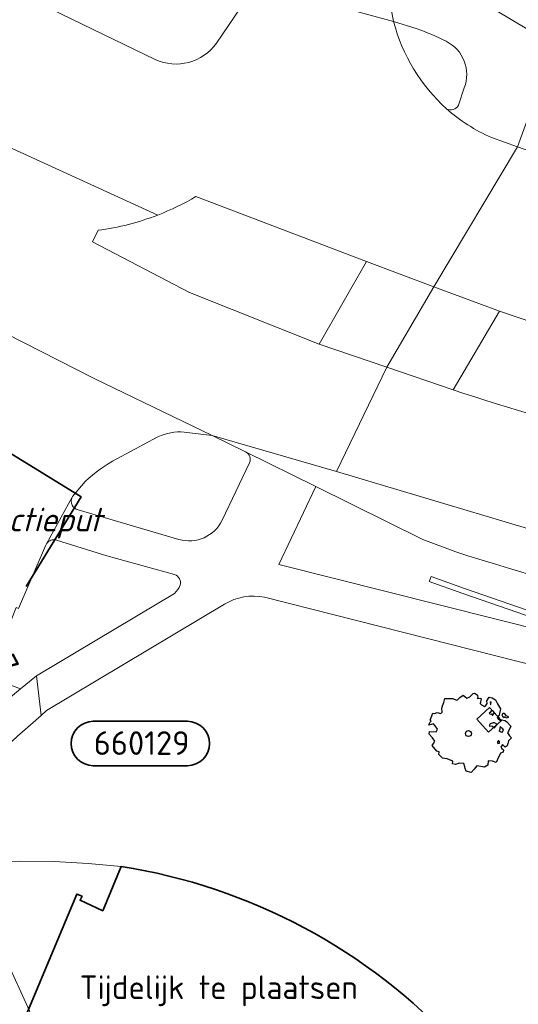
# Model space of a CAD drawing. Header units: metres. Extents: x 152391 to 157968, y 462336 to 467280.
# Tile 33 of 256: x 154935 to 154963, y 462673 to 462729. Entities that reach past the tile are written whole.
import ezdxf
from ezdxf import colors
from ezdxf.entities.mleader import LeaderData, LeaderLine
from ezdxf.enums import TextEntityAlignment as Align
from ezdxf.math import Vec2, Vec3

# ---------------------------------------------------------------- set-up
doc = ezdxf.new("R2010")
doc.units = ezdxf.units.M
doc.header["$LTSCALE"] = 0.75
doc.layers.get('0').update_dxf_attribs({"lineweight": 25})
doc.layers.get('defpoints').update_dxf_attribs({"lineweight": 25})
for name, color, linetype, lineweight in [('B-GV-GR-BOOM-S', 252, 'Continuous', 25), ('B-OI-RI-DRAINAGE_BOB-T18', 1, 'Continuous', 18), ('B-WE-GR-GROENVOORZIENING-GV', 251, 'Continuous', 18), ('B-WE-IE-TERREINAFSCHEIDING_KUNSTMATIG_MUUR-GV', 251, 'Continuous', 18), ('B-WE-OG-BEBOUWING-GV', 6, 'Continuous', 35), ('B-WE-VH-VERHARDING_ASFALT-GV', 251, 'Continuous', 18), ('B-WE-VH-VERHARDING_STRAATBAKSTEEN-GV', 251, 'Continuous', 18), ('B-WE-VH-VERHARDING_TEGEL-GV', 251, 'Continuous', 18), ('N-OI-RI-GWA_PUTNUMMER-S @ 0.75', 14, 'Continuous', 35), ('N-RO-KG-GRENS_WERK-G', 7, 'XX-WERKGRENS', 35)]:
    doc.layers.add(name, color=color, linetype=linetype, lineweight=lineweight)
doc.styles.add('NLCS-ISO', font='isocpeur.ttf')
doc.styles.add('NLCS-ISO-M750-T18', font='NLCS-ISO.ttf', dxfattribs={"height": 1.35})
doc.styles.add('NLCS-ISO-M750-T18_CURSIEF', font='NLCS-ISO.ttf', dxfattribs={"oblique": 15, "height": 1.35})
doc.linetypes.add('XX-WERKGRENS', pattern='A,0,[137,NLCS.SHX,S=0.1,R=0,X=-1.1,Y=-1.35],-6', length=6)

# ---------------------------------------------------------------- blocks, each defined once
blk = doc.blocks.new('*U176')
for q in [(3.304, -8.994), (5.519, -7.833)]:
    blk.add_line((0.929, -1.771), q)
blk.add_lwpolyline([(19.082, -17.848), (11.924, -17.848, -1), (11.924, -14.463), (19.082, -14.463, -1)], format="xyb", close=True)
at = {"ltscale": 0.1, "style": 'NLCS-ISO'}
blk.add_attdef('PUTHGT', text='', height=1.8, rotation=297.66904, dxfattribs=at).set_placement((3.527, -6.786), align=Align.MIDDLE_LEFT)
blk.add_attdef('PUTNR', text='', height=1.8, dxfattribs=at).set_placement((15.605, -14.323), align=Align.MIDDLE_CENTER)
blk = doc.blocks.new('ACMAP_ANN_TEMPLATE_type knoop')
at = {"layer": 'defpoints', "style": 'NLCS-ISO-M750-T18_CURSIEF', "oblique": 15}
blk.add_attdef('type_knoop', (0, 0), '', height=1.35, dxfattribs=at)
blk = doc.blocks.new('SGR-BOOM_31_50')
at = {"linetype": 'Continuous'}
for p, q in [((0.087, 2.108), (0.273, 2.283)), ((0.273, 2.283), (0.351, 2.305)), ((0.351, 2.305), (0.444, 2.261)), ((0.444, 2.261), (0.521, 2.196)), ((-1.479, 1.582), (-1.402, 1.78)), ((-1.402, 1.78), (-1.355, 1.999)), ((-1.355, 1.999), (-0.89, 1.999)), ((-0.89, 1.999), (-0.688, 1.911)), ((-0.688, 1.911), (-0.626, 1.933)), ((-0.626, 1.933), (-0.487, 2.064)), ((-0.487, 2.064), (-0.301, 2.196)), ((-0.301, 2.196), (-0.177, 2.108)), ((-0.177, 2.108), (-0.084, 2.02)), ((-0.084, 2.02), (0.087, 2.108)), ((0.537, 2.042), (0.506, 1.999)), ((0.506, 1.999), (0.707, 2.02)), ((0.521, 2.196), (0.537, 2.042)), ((0.723, 1.977), (0.676, 1.714)), ((0.676, 1.714), (0.754, 1.648)), ((0.707, 2.02), (0.723, 1.977)), ((1.002, 1.604), (1.064, 1.714)), ((1.048, 1.867), (1.188, 2.086)), ((1.064, 1.714), (1.048, 1.867)), ((1.188, 2.086), (1.358, 2.042)), ((1.296, 1.823), (1.234, 1.78)), ((1.234, 1.78), (1.265, 1.67)), ((1.281, 1.692), (1.296, 1.823)), ((1.358, 2.042), (1.545, 1.933)), ((1.545, 1.933), (1.669, 1.692)), ((1.669, 1.692), (1.839, 1.407)), ((-2.177, 0.772), (-2.038, 1.166)), ((-2.038, 1.166), (-1.944, 1.144)), ((-1.944, 1.144), (-1.789, 1.21)), ((-1.789, 1.21), (-1.572, 1.144)), ((-1.572, 1.144), (-1.495, 1.232)), ((-1.51, 1.451), (-1.479, 1.582)), ((-1.495, 1.232), (-1.51, 1.451)), ((0.754, 1.648), (0.924, 1.539)), ((0.924, 1.539), (1.002, 1.604)), ((1.25, 1.21), (1.188, 1.166)), ((1.188, 1.166), (1.234, 1.101)), ((1.296, 1.298), (1.25, 1.21)), ((1.265, 1.67), (1.281, 1.648)), ((1.374, 1.298), (1.296, 1.298)), ((1.436, 1.254), (1.374, 1.298)), ((1.498, 1.166), (1.436, 1.254)), ((1.436, 1.122), (1.498, 1.166)), ((1.839, 1.407), (1.762, 1.057)), ((1.963, 1.144), (1.917, 1.079)), ((2.056, 1.144), (1.963, 1.144)), ((2.165, 1.013), (2.056, 1.144)), ((-2.27, 0.487), (-2.208, 0.641)), ((-2.208, 0.641), (-2.131, 0.706)), ((-2.131, 0.706), (-2.177, 0.772)), ((1.234, 1.101), (1.312, 1.122)), ((1.405, 0.619), (1.234, 0.553)), ((1.312, 1.122), (1.374, 1.035)), ((1.374, 1.035), (1.436, 1.122)), ((1.483, 0.619), (1.405, 0.619)), ((1.622, 0.531), (1.483, 0.619)), ((1.762, 1.057), (1.638, 0.925)), ((1.638, 0.925), (1.7, 0.838)), ((1.7, 0.838), (1.839, 0.75)), ((1.839, 0.75), (1.917, 0.794)), ((1.917, 1.079), (1.948, 0.991)), ((1.917, 0.794), (2.087, 0.75)), ((1.948, 0.991), (2.041, 0.925)), ((2.041, 0.969), (2.18, 0.903)), ((2.041, 0.925), (2.056, 0.969)), ((2.087, 0.75), (2.18, 0.684)), ((2.304, 0.947), (2.165, 1.013)), ((2.18, 0.903), (2.304, 0.947)), ((2.18, 0.684), (2.413, 0.422)), ((-1.991, 0.553), (-2.27, 0.487)), ((-2.239, -0.038), (-2.224, 0.115)), ((-2.224, 0.115), (-1.851, 0.093)), ((-1.898, 0.444), (-1.991, 0.553)), ((-1.774, 0.246), (-1.898, 0.444)), ((-1.851, 0.093), (-1.774, 0.246)), ((1.234, 0.553), (1.188, 0.444)), ((1.188, 0.444), (1.374, 0.422)), ((1.374, 0.422), (1.483, 0.334)), ((1.483, 0.334), (1.607, 0.487)), ((1.607, 0.487), (1.653, 0.553)), ((1.793, 0.246), (1.746, 0.137)), ((1.911, 0.065), (1.746, 0.137)), ((1.808, 0.4), (1.793, 0.312)), ((1.793, 0.312), (1.793, 0.246)), ((1.901, 0.312), (1.808, 0.4)), ((1.963, 0.268), (1.901, 0.312)), ((1.911, 0.065), (2.01, 0.181)), ((2.01, 0.181), (1.963, 0.268)), ((2.289, 0.137), (2.227, 0.049)), ((2.227, 0.049), (2.351, -0.126)), ((2.413, 0.422), (2.289, 0.137)), ((-2.053, -0.235), (-2.239, -0.038)), ((-1.913, -0.433), (-2.053, -0.235)), ((-1.991, -0.564), (-1.913, -0.433)), ((1.715, -0.389), (1.653, -0.476)), ((1.653, -0.476), (1.669, -0.564)), ((1.684, -0.564), (1.777, -0.542)), ((1.777, -0.454), (1.715, -0.389)), ((1.777, -0.542), (1.777, -0.454)), ((2.289, -0.411), (2.242, -0.564)), ((2.459, -0.235), (2.289, -0.411)), ((2.351, -0.126), (2.459, -0.235)), ((-2.069, -0.673), (-1.991, -0.564)), ((-1.805, -1.002), (-2.069, -0.673)), ((-1.665, -1.046), (-1.805, -1.002)), ((-1.696, -1.199), (-1.665, -1.046)), ((1.824, -1.112), (1.808, -1.177)), ((1.979, -1.068), (1.824, -1.112)), ((1.948, -0.63), (1.855, -0.783)), ((1.855, -0.783), (1.901, -0.849)), ((1.901, -0.849), (1.994, -0.936)), ((2.103, -0.783), (1.948, -0.63)), ((1.994, -0.936), (1.979, -1.068)), ((2.211, -0.695), (2.103, -0.783)), ((2.242, -0.564), (2.211, -0.695)), ((-1.479, -1.396), (-1.696, -1.199)), ((-1.216, -1.44), (-1.479, -1.396)), ((-0.89, -1.571), (-1.216, -1.44)), ((-0.906, -1.725), (-0.89, -1.571)), ((-0.533, -1.681), (-0.735, -1.769)), ((-0.254, -1.703), (-0.533, -1.681)), ((1.126, -1.55), (1.11, -1.812)), ((1.374, -1.571), (1.126, -1.55)), ((1.576, -1.659), (1.374, -1.571)), ((1.715, -1.352), (1.576, -1.659)), ((1.808, -1.177), (1.715, -1.352)), ((-0.735, -1.769), (-0.906, -1.725)), ((-0.208, -1.9), (-0.254, -1.703)), ((-0.177, -1.988), (-0.208, -1.9)), ((-0.13, -2.141), (-0.177, -1.988)), ((0.149, -2.229), (-0.13, -2.141)), ((0.335, -2.031), (0.149, -2.229)), ((0.475, -1.834), (0.335, -2.031)), ((0.909, -1.922), (0.475, -1.834)), ((1.11, -1.812), (0.909, -1.922))]:
    blk.add_line(p, q, dxfattribs=at)
blk.add_circle((0, 0), 0.169, dxfattribs=at)

msp = doc.modelspace()

# ---------------------------------------------------------------- linework, layer by layer
at = {"layer": 'B-WE-GR-GROENVOORZIENING-GV'}
msp.add_lwpolyline([(154961.364, 462688.498), (154962.1, 462689.175), (154961.423, 462689.911), (154960.687, 462689.234)], close=True, dxfattribs=at)
at = {"layer": 'B-WE-IE-TERREINAFSCHEIDING_KUNSTMATIG_MUUR-GV'}
msp.add_lwpolyline([(154965.653, 462694.736), (154959.991, 462696.703), (154958.077, 462697.383), (154957.99, 462697.137), (154957.977, 462697.101), (154959.892, 462696.42), (154965.56, 462694.451)], dxfattribs=at)
at = {"layer": 'B-WE-OG-BEBOUWING-GV'}
msp.add_lwpolyline([(154940.384, 462680.829), (154939.332, 462678.299), (154938.039, 462678.895), (154938.152, 462679.128), (154937.853, 462679.252), (154923.425, 462644.864), (154922.135, 462645.398), (154914.28, 462626.684), (154915.58, 462626.138), (154910.202, 462613.323), (154909.573, 462611.715), (154911.171, 462611.045), (154945.608, 462596.597), (154944.43, 462593.87)], dxfattribs=at)
msp.add_lwpolyline([(154959.537, 462670.587, 0.169379), (154940.384, 462680.829)], format="xyb", dxfattribs=at)
at = {"layer": 'B-WE-VH-VERHARDING_ASFALT-GV'}
for points in [[(154942.315, 462726.925), (154935.214, 462730.39), (154932.47, 462731.784), (154928.761, 462733.762), (154925.876, 462728.175)], [(154942.315, 462726.925), (154935.214, 462730.39), (154932.47, 462731.784), (154928.761, 462733.762), (154925.876, 462728.175)], [(154947.563, 462730.429), (154945.833, 462727.857)], [(154947.563, 462730.429), (154945.833, 462727.857)], [(154955.938, 462729.089), (154953.48, 462729.762)], [(154955.938, 462729.089), (154953.48, 462729.762)], [(154931.223, 462723.171), (154928.717, 462724.485), (154924.978, 462726.447), (154921.114, 462718.019), (154921.154, 462717.995), (154924.77, 462715.93), (154928.438, 462714.05), (154932.775, 462711.785), (154938.834, 462708.705), (154945.575, 462705.451), (154952.678, 462703.386), (154955.551, 462709.341), (154951.688, 462710.655), (154944.294, 462713.613), (154938.753, 462716.501), (154939.068, 462717.169)], [(154931.223, 462723.171), (154928.717, 462724.485), (154924.978, 462726.447), (154921.114, 462718.019), (154921.154, 462717.995), (154924.77, 462715.93), (154928.438, 462714.05), (154932.775, 462711.785), (154938.834, 462708.705), (154945.575, 462705.451), (154952.678, 462703.386), (154955.551, 462709.341), (154951.688, 462710.655), (154944.294, 462713.613), (154938.753, 462716.501), (154939.068, 462717.169)], [(154929.346, 462725.674), (154930.934, 462724.352), (154931.627, 462723.947), (154931.223, 462723.171), (154942.476, 462718.039)], [(154929.346, 462725.674), (154930.934, 462724.352), (154931.627, 462723.947), (154931.223, 462723.171), (154942.476, 462718.039)], [(154942.476, 462718.039), (154931.223, 462723.171)], [(154942.476, 462718.039), (154931.223, 462723.171)], [(154954.4, 462715.39), (154958.23, 462713.942), (154963.013, 462721.928), (154961.533, 462722.463)], [(154954.4, 462715.39), (154958.23, 462713.942), (154963.013, 462721.928), (154961.533, 462722.463)], [(154951.688, 462710.655), (154954.4, 462715.39), (154944.652, 462719.1)], [(154944.652, 462719.1), (154954.4, 462715.39)], [(154951.688, 462710.655), (154954.4, 462715.39), (154944.652, 462719.1)], [(154944.652, 462719.1), (154954.4, 462715.39)], [(154939.068, 462717.169), (154938.753, 462716.501), (154944.294, 462713.613), (154951.688, 462710.655)], [(154939.068, 462717.169), (154938.753, 462716.501), (154944.294, 462713.613), (154951.688, 462710.655)], [(154986.271, 462704.604), (154974.033, 462708.449), (154961.981, 462712.556), (154959.331, 462708.061)], [(154986.271, 462704.604), (154974.033, 462708.449), (154961.981, 462712.556), (154959.331, 462708.061)], [(154943.989, 462705.645), (154945.575, 462705.451), (154938.834, 462708.705), (154932.775, 462711.785)], [(154943.989, 462705.645), (154945.575, 462705.451), (154938.834, 462708.705), (154932.775, 462711.785)], [(154959.331, 462708.061), (154955.551, 462709.341), (154952.678, 462703.386), (154984.306, 462693.954), (154983.769, 462692.028), (154990.633, 462690.336), (154994.052, 462689.493), (154999.591, 462688.128), (155006.75, 462686.472), (155010.095, 462685.699), (155018.561, 462683.741), (155019.912, 462683.084), (155022.881, 462681.639), (155026.734, 462679.765), (155026.955, 462679.785), (155026.978, 462679.787), (155033.305, 462680.349), (155033.476, 462680.49), (155033.247, 462682.806)], [(154959.331, 462708.061), (154955.551, 462709.341), (154952.678, 462703.386), (154984.306, 462693.954), (154983.769, 462692.028), (154990.633, 462690.336), (154994.052, 462689.493), (154999.591, 462688.128), (155006.75, 462686.472), (155010.095, 462685.699), (155018.561, 462683.741), (155019.912, 462683.084), (155022.881, 462681.639), (155026.734, 462679.765), (155026.955, 462679.785), (155026.978, 462679.787), (155033.305, 462680.349), (155033.476, 462680.49), (155033.247, 462682.806)], [(154940.126, 462704.105), (154942.481, 462705.368)], [(154940.126, 462704.105), (154942.481, 462705.368)], [(154983.769, 462692.028), (154984.306, 462693.954), (154952.678, 462703.386), (154945.575, 462705.451), (154947.491, 462704.517), (154951.492, 462702.531), (154957.605, 462699.497), (154959.49, 462698.794)], [(154983.769, 462692.028), (154984.306, 462693.954), (154952.678, 462703.386), (154945.575, 462705.451), (154947.491, 462704.517), (154951.492, 462702.531), (154957.605, 462699.497), (154959.49, 462698.794)], [(154897.132, 462618.86), (154895.092, 462614.072), (154892.165, 462607.171), (154895.683, 462605.696), (154901.039, 462615.439), (154929.043, 462682.296), (154931.491, 462688.372), (154934.639, 462690.979), (154932.816, 462691.662), (154934.384, 462695.627), (154934.523, 462695.572), (154936.068, 462699.148), (154936.122, 462699.264), (154937.584, 462701.916), (154937.612, 462701.965), (154938.322, 462702.816)], [(154897.132, 462618.86), (154895.092, 462614.072), (154892.165, 462607.171), (154895.683, 462605.696), (154901.039, 462615.439), (154929.043, 462682.296), (154931.491, 462688.372), (154934.639, 462690.979), (154932.816, 462691.662), (154934.384, 462695.627), (154934.523, 462695.572), (154936.068, 462699.148), (154936.122, 462699.264), (154937.584, 462701.916), (154937.612, 462701.965), (154938.322, 462702.816)], [(154934.589, 462688.387), (154935.809, 462689.453), (154935.543, 462691.727), (154934.639, 462690.979), (154931.491, 462688.372), (154929.043, 462682.296), (154901.039, 462615.439), (154895.683, 462605.696), (154892.354, 462599.625), (154856.714, 462514.687), (154856.097, 462512.732), (154855.154, 462508.472), (154857.186, 462508.237), (154857.548, 462510.293)], [(154934.589, 462688.387), (154935.809, 462689.453), (154935.543, 462691.727), (154934.639, 462690.979), (154931.491, 462688.372), (154929.043, 462682.296), (154901.039, 462615.439), (154895.683, 462605.696), (154892.354, 462599.625), (154856.714, 462514.687), (154856.097, 462512.732), (154855.154, 462508.472), (154857.186, 462508.237), (154857.548, 462510.293)]]:
    msp.add_lwpolyline(points, dxfattribs=at)
for points in [[(154958.95, 462724.112, -0.145072), (154955.938, 462729.089)], [(154958.95, 462724.112, -0.145072), (154955.938, 462729.089)], [(154945.833, 462727.857, -0.358172), (154942.315, 462726.925)], [(154945.833, 462727.857, -0.358172), (154942.315, 462726.925)], [(154961.533, 462722.463, -0.076133), (154958.95, 462724.112)], [(154961.533, 462722.463, -0.076133), (154958.95, 462724.112)], [(154944.652, 462719.1, -0.041753), (154942.476, 462718.039)], [(154942.476, 462718.039, 0.041753), (154944.652, 462719.1)], [(154944.652, 462719.1, -0.041753), (154942.476, 462718.039)], [(154942.476, 462718.039, 0.041753), (154944.652, 462719.1)], [(154942.476, 462718.039, -0.060405), (154939.068, 462717.169)], [(154939.068, 462717.169, 0.060405), (154942.476, 462718.039)], [(154942.476, 462718.039, -0.060405), (154939.068, 462717.169)], [(154939.068, 462717.169, 0.060405), (154942.476, 462718.039)], [(154959.331, 462708.061, 0.021364), (154969.393, 462705.154)], [(154969.393, 462705.154, -0.021364), (154959.331, 462708.061)], [(154959.331, 462708.061, 0.021364), (154969.393, 462705.154)], [(154969.393, 462705.154, -0.021364), (154959.331, 462708.061)], [(154942.481, 462705.368, -0.133181), (154943.989, 462705.645)], [(154942.481, 462705.368, -0.133181), (154943.989, 462705.645)], [(154938.322, 462702.816, -0.06947), (154940.126, 462704.105)], [(154938.322, 462702.816, -0.06947), (154940.126, 462704.105)], [(154959.49, 462698.794, 0.015085), (154983.769, 462692.028)], [(154959.49, 462698.794, 0.015085), (154983.769, 462692.028)], [(154932.91, 462686.603, -0.039568), (154934.589, 462688.387)], [(154932.91, 462686.603, -0.039568), (154934.589, 462688.387)]]:
    msp.add_lwpolyline(points, format="xyb", dxfattribs=at)
msp.add_lwpolyline([(154958.23, 462713.942), (154961.981, 462712.556), (154974.033, 462708.449), (154986.271, 462704.604), (154988.057, 462710.541), (154988.931, 462713.409), (154987.615, 462713.812), (154976.374, 462717.405), (154966.709, 462720.634), (154963.013, 462721.928)], close=True, dxfattribs=at)
msp.add_lwpolyline([(154958.23, 462713.942), (154961.981, 462712.556), (154974.033, 462708.449), (154986.271, 462704.604), (154988.057, 462710.541), (154988.931, 462713.409), (154987.615, 462713.812), (154976.374, 462717.405), (154966.709, 462720.634), (154963.013, 462721.928)], close=True, dxfattribs=at)
at = {"layer": 'B-WE-VH-VERHARDING_STRAATBAKSTEEN-GV'}
for points in [[(154961.759, 462729.744), (154969.004, 462725.424), (154969.685, 462726.373), (154971.221, 462728.98), (154972.868, 462731.864), (154974.885, 462734.93)], [(154961.759, 462729.744), (154969.004, 462725.424), (154969.685, 462726.373), (154971.221, 462728.98), (154972.868, 462731.864), (154974.885, 462734.93)], [(154935.85, 462731.686), (154935.214, 462730.39), (154942.315, 462726.925)], [(154935.85, 462731.686), (154935.214, 462730.39), (154942.315, 462726.925)], [(154945.833, 462727.857), (154947.563, 462730.429)], [(154945.833, 462727.857), (154947.563, 462730.429)], [(154957.288, 462728.678), (154955.938, 462729.089)], [(154957.288, 462728.678), (154955.938, 462729.089)], [(154959.645, 462724.312), (154959.975, 462725.298)], [(154959.645, 462724.312), (154959.975, 462725.298)], [(154942.481, 462705.368), (154940.126, 462704.105)], [(154942.481, 462705.368), (154940.126, 462704.105)], [(154947.491, 462704.517), (154945.575, 462705.451), (154943.989, 462705.645)], [(154947.491, 462704.517), (154945.575, 462705.451), (154943.989, 462705.645)], [(154946.153, 462700.602), (154947.711, 462703.881)], [(154946.153, 462700.602), (154947.711, 462703.881)], [(154938.322, 462702.816), (154937.612, 462701.965), (154937.584, 462701.916)], [(154938.322, 462702.816), (154937.612, 462701.965), (154937.584, 462701.916)], [(154937.921, 462701.194), (154943.68, 462699.511)], [(154937.921, 462701.194), (154943.68, 462699.511)], [(154936.122, 462699.264), (154936.068, 462699.148), (154934.523, 462695.572), (154934.384, 462695.627), (154932.816, 462691.662), (154934.639, 462690.979)], [(154936.122, 462699.264), (154936.068, 462699.148), (154934.523, 462695.572), (154934.384, 462695.627), (154932.816, 462691.662), (154934.639, 462690.979)], [(154943.424, 462697.498), (154939.565, 462698.577), (154936.696, 462699.467)], [(154943.424, 462697.498), (154939.565, 462698.577), (154936.696, 462699.467)], [(154934.639, 462690.979), (154935.543, 462691.727), (154943.425, 462696.425)], [(154934.639, 462690.979), (154935.543, 462691.727), (154943.425, 462696.425)], [(154946.289, 462695.803), (154936.125, 462689.73), (154935.809, 462689.453), (154934.589, 462688.387)], [(154946.289, 462695.803), (154936.125, 462689.73), (154935.809, 462689.453), (154934.589, 462688.387)], [(154976.357, 462675.918), (154974.017, 462683.056), (154972.354, 462690.182), (154948.567, 462696.203)], [(154976.357, 462675.918), (154974.017, 462683.056), (154972.354, 462690.182), (154948.567, 462696.203)], [(154932.91, 462686.603), (154932.449, 462685.675), (154930.75, 462681.581), (154932.612, 462680.798), (154932.74, 462681.101), (154934.625, 462681.134), (154936.566, 462681.108), (154938.495, 462680.997), (154940.384, 462680.829)], [(154932.91, 462686.603), (154932.449, 462685.675), (154930.75, 462681.581), (154932.612, 462680.798), (154932.74, 462681.101), (154934.625, 462681.134), (154936.566, 462681.108), (154938.495, 462680.997), (154940.384, 462680.829)]]:
    msp.add_lwpolyline(points, dxfattribs=at)
for points in [[(154955.938, 462729.089, 0.145072), (154958.95, 462724.112)], [(154955.938, 462729.089, 0.145072), (154958.95, 462724.112)], [(154958.936, 462727.963, 0.030919), (154957.288, 462728.678)], [(154958.936, 462727.963, 0.030919), (154957.288, 462728.678)], [(154942.315, 462726.925, 0.358172), (154945.833, 462727.857)], [(154942.315, 462726.925, 0.358172), (154945.833, 462727.857)], [(154959.975, 462725.298, 0.387651), (154958.936, 462727.963)], [(154959.975, 462725.298, 0.387651), (154958.936, 462727.963)], [(154958.95, 462724.112, 0.40304), (154959.645, 462724.312)], [(154958.95, 462724.112, 0.40304), (154959.645, 462724.312)], [(154943.989, 462705.645, 0.133181), (154942.481, 462705.368)], [(154943.989, 462705.645, 0.133181), (154942.481, 462705.368)], [(154947.711, 462703.881, 0.383452), (154947.491, 462704.517)], [(154947.711, 462703.881, 0.383452), (154947.491, 462704.517)], [(154940.126, 462704.105, 0.06947), (154938.322, 462702.816)], [(154940.126, 462704.105, 0.06947), (154938.322, 462702.816)], [(154937.584, 462701.916, 0.472743), (154937.921, 462701.194)], [(154937.584, 462701.916, 0.472743), (154937.921, 462701.194)], [(154943.68, 462699.511, 0.361255), (154946.153, 462700.602)], [(154943.68, 462699.511, 0.361255), (154946.153, 462700.602)], [(154936.696, 462699.467, 0.343386), (154936.122, 462699.264)], [(154936.696, 462699.467, 0.343386), (154936.122, 462699.264)], [(154943.759, 462696.894, 0.412178), (154943.424, 462697.498)], [(154943.759, 462696.894, 0.412178), (154943.424, 462697.498)], [(154943.425, 462696.425, 0.118516), (154943.759, 462696.894)], [(154943.425, 462696.425, 0.118516), (154943.759, 462696.894)], [(154948.567, 462696.203, 0.196614), (154946.289, 462695.803)], [(154948.567, 462696.203, 0.196614), (154946.289, 462695.803)], [(154934.589, 462688.387, 0.039568), (154932.91, 462686.603)], [(154934.589, 462688.387, 0.039568), (154932.91, 462686.603)], [(154940.384, 462680.829, -0.169379), (154959.537, 462670.587)], [(154940.384, 462680.829, -0.169379), (154959.537, 462670.587)]]:
    msp.add_lwpolyline(points, format="xyb", dxfattribs=at)
msp.add_lwpolyline([(154961.364, 462688.498), (154960.687, 462689.234), (154961.423, 462689.911), (154962.1, 462689.175)], close=True, dxfattribs=at)
msp.add_lwpolyline([(154961.364, 462688.498), (154960.687, 462689.234), (154961.423, 462689.911), (154962.1, 462689.175)], close=True, dxfattribs=at)
at = {"layer": 'B-WE-VH-VERHARDING_TEGEL-GV'}
for points in [[(154953.48, 462729.762), (154955.938, 462729.089), (154955.345, 462732.314)], [(154957.005, 462731.866), (154955.345, 462732.314), (154955.938, 462729.089), (154957.288, 462728.678)], [(154983.322, 462720.204), (154981.692, 462720.796), (154970.503, 462724.857), (154969.004, 462725.424), (154961.759, 462729.744)], [(154961.533, 462722.463), (154963.013, 462721.928), (154964.246, 462725.331), (154964.414, 462725.596), (154967.798, 462723.445), (154981.123, 462718.759), (154989.71, 462715.959), (154997.497, 462713.803), (155000.137, 462713.248), (155002.781, 462712.728), (155010.572, 462711.137), (155012.365, 462710.749)], [(154959.975, 462725.298), (154959.645, 462724.312)], [(154977.158, 462691.106), (154977.153, 462691.087), (154949.388, 462698.078), (154951.492, 462702.531), (154947.491, 462704.517)], [(154947.711, 462703.881), (154946.153, 462700.602)], [(154959.49, 462698.794), (154957.605, 462699.497), (154951.492, 462702.531), (154949.388, 462698.078), (154977.153, 462691.087), (154977.158, 462691.106)], [(154937.584, 462701.916), (154936.122, 462699.264)], [(154943.68, 462699.511), (154937.921, 462701.194)], [(154936.696, 462699.467), (154939.565, 462698.577), (154943.424, 462697.498)], [(154965.56, 462694.451), (154959.892, 462696.42), (154957.977, 462697.101), (154957.99, 462697.137), (154958.077, 462697.383), (154959.991, 462696.703), (154965.653, 462694.736)], [(154943.425, 462696.425), (154935.543, 462691.727), (154935.809, 462689.453), (154936.125, 462689.73), (154946.289, 462695.803)], [(154948.567, 462696.203), (154972.354, 462690.182), (154983.001, 462687.487)], [(154923.425, 462644.864), (154937.853, 462679.252), (154938.152, 462679.128), (154938.039, 462678.895), (154939.332, 462678.299), (154940.384, 462680.829), (154938.495, 462680.997), (154936.566, 462681.108), (154934.625, 462681.134), (154932.74, 462681.101), (154932.612, 462680.798), (154931.241, 462677.531), (154932.44, 462677.028), (154932.273, 462676.631), (154931.471, 462676.968), (154931.075, 462677.134), (154930.751, 462676.363), (154931.147, 462676.196), (154930.647, 462675.005), (154930.251, 462675.171), (154927.966, 462669.729)]]:
    msp.add_lwpolyline(points, dxfattribs=at)
for points in [[(154957.288, 462728.678, -0.030919), (154958.936, 462727.963)], [(154958.936, 462727.963, -0.387651), (154959.975, 462725.298)], [(154959.645, 462724.312, -0.40304), (154958.95, 462724.112)], [(154958.95, 462724.112, 0.076133), (154961.533, 462722.463)], [(154947.491, 462704.517, -0.383452), (154947.711, 462703.881)], [(154937.921, 462701.194, -0.472743), (154937.584, 462701.916)], [(154946.153, 462700.602, -0.361255), (154943.68, 462699.511)], [(154936.122, 462699.264, -0.343386), (154936.696, 462699.467)], [(154983.769, 462692.028, -0.015085), (154959.49, 462698.794)], [(154943.424, 462697.498, -0.412178), (154943.759, 462696.894)], [(154943.759, 462696.894, -0.118516), (154943.425, 462696.425)], [(154946.289, 462695.803, -0.196614), (154948.567, 462696.203)]]:
    msp.add_lwpolyline(points, format="xyb", dxfattribs=at)
for points in [[(154989.71, 462715.959), (154981.123, 462718.759), (154967.798, 462723.445), (154964.414, 462725.596), (154964.246, 462725.331), (154963.013, 462721.928), (154966.709, 462720.634), (154967.302, 462722.235), (154983.693, 462716.469), (154984.578, 462716.172), (154985.473, 462715.903), (154988.022, 462715.133), (154987.615, 462713.812), (154988.931, 462713.409)], [(154958.23, 462713.942), (154954.4, 462715.39), (154951.688, 462710.655), (154955.551, 462709.341)], [(154961.981, 462712.556), (154958.23, 462713.942), (154955.551, 462709.341), (154959.331, 462708.061)]]:
    msp.add_lwpolyline(points, close=True, dxfattribs=at)
at = {"layer": 'N-RO-KG-GRENS_WERK-G', "ltscale": 0.5, "flags": 128}
msp.add_lwpolyline([(154934.961, 462696.828), (154938.104, 462701.939), (154927.881, 462708.224)], dxfattribs=at)

# ---------------------------------------------------------------- block references
at = {"layer": 'B-GV-GR-BOOM-S', "transparency": 33554559}
msp.add_blockref('SGR-BOOM_31_50', (154960.211, 462688.418), dxfattribs=at)
at = {"layer": 'defpoints'}
msp.add_blockref('ACMAP_ANN_TEMPLATE_type knoop', (154929.85, 462699.97), dxfattribs=at).add_auto_attribs({'type_knoop': 'inspectieput'})
at = {"layer": 'N-OI-RI-GWA_PUTNUMMER-S @ 0.75'}
ref = msp.add_blockref('*U176', (154929.85, 462699.97), dxfattribs=dict(at, xscale=0.75, yscale=0.75, zscale=0.75))
ref.add_attrib('PUTNR', '660129', dxfattribs={"layer": '0', "ltscale": 0.1, "height": 1.35, "style": 'NLCS-ISO'}).set_placement((154941.554, 462687.878), align=Align.MIDDLE_CENTER)
ref.add_attrib('PUTHGT', '4.37', dxfattribs={"layer": '0', "ltscale": 0.1, "height": 1.35, "rotation": 297.669, "style": 'NLCS-ISO'}).set_placement((154932.495, 462694.88), align=Align.MIDDLE_LEFT)

# ---------------------------------------------------------------- leaders
at = {"layer": 'B-OI-RI-DRAINAGE_BOB-T18'}
ml = msp.add_multileader_mtext('Standard', dxfattribs=at)
ml.set_content('Tijdelijk te plaatsen \\Pafsluiter', color=256, style='NLCS-ISO-M750-T18')
ml.set_leader_properties(color=256, linetype='ByLayer', lineweight=-1)
ml.build(insert=Vec2(0, 0))
ml.multileader.update_dxf_attribs({"text_left_attachment_type": 5, "text_right_attachment_type": 5, "dogleg_length": 1.35, "arrow_head_size": 1.35})
ctx = ml.context
ctx.base_point, ctx.char_height, ctx.arrow_head_size, ctx.landing_gap_size, ctx.plane_origin = Vec3(154937.343, 462670.735), 1.35, 1.35, 0.675, Vec3(2.182, -14.882)
ctx.left_attachment, ctx.right_attachment = 5, 5
notes = []
notes.append((ctx, [(0, (1, 1, 0), (154935.993, 462670.735), (1, 0), 1.35, [(0, [(154927.4, 462689.5)], 0, [])])]))
ctx.mtext.insert, ctx.mtext.flow_direction = Vec3(154938.018, 462674.605), 5
for ctx, leaders in notes:
    for number, flags, end, landing, length, lines in leaders:
        leader = LeaderData()
        leader.index, (leader.has_last_leader_line, leader.has_dogleg_vector, leader.attachment_direction) = number, flags
        leader.last_leader_point, leader.dogleg_vector, leader.dogleg_length = Vec3(end), Vec3(landing), length
        for number, points, colour, breaks in lines:
            line = LeaderLine()
            line.index, line.vertices, line.color, line.breaks = number, Vec3.list(points), colors.encode_raw_color(colour), breaks
            leader.lines.append(line)
        ctx.leaders.append(leader)

doc.saveas('drawing.dxf')
